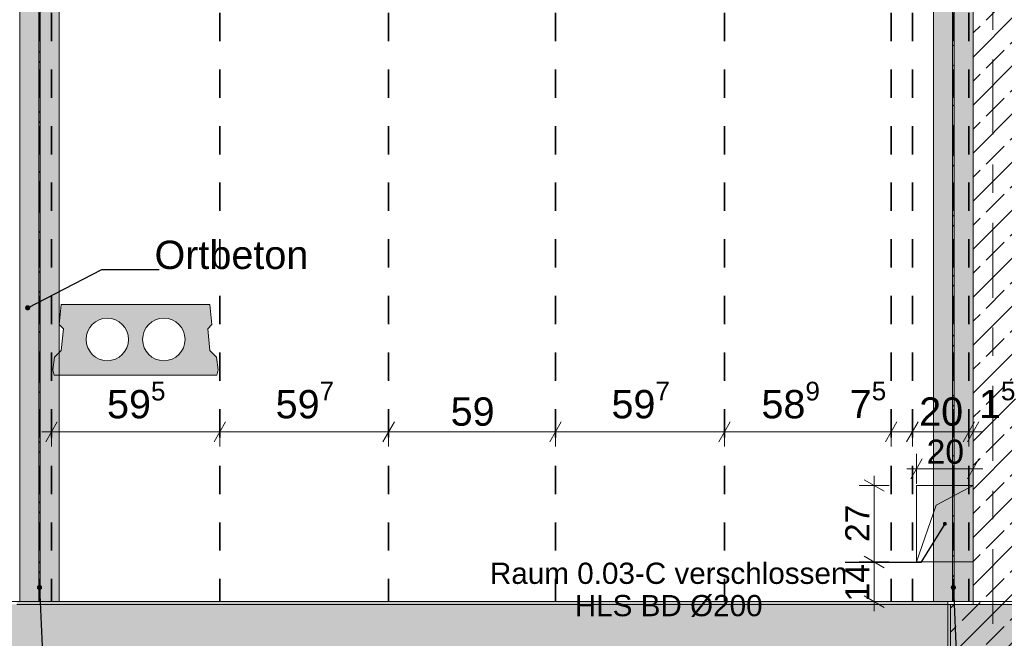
# Model space of a CAD drawing. Header units: metres. Extents: x -3.6 to 84.5, y -11 to 16.8.
# Tile 57 of 76: x 43.9 to 47.4, y 8.4 to 10.6. Entities that reach past the tile are written whole.
import ezdxf

# ---------------------------------------------------------------- set-up
doc = ezdxf.new("R2010")
doc.units = ezdxf.units.M
doc.header["$MEASUREMENT"] = 0
doc.linetypes.add('Achse', pattern=[0.2, 0.1, -0.05, 0, -0.05])
doc.linetypes.add('Strichlinie doppelt', pattern=[0.546806, 0.264583, -0.105833, 0.070556, -0.105833])
for name, color, linetype in [('155 - Bemaßung_ Beschriftung.Ausbau - Deckenelemente', 7, 'Continuous'), ('451 - Universal.Achsen Raster', 7, 'Continuous'), ('605 - Struktur.Wand Innen', 7, 'Continuous'), ('607 - Struktur.Stütze', 7, 'Continuous'), ('608 - Struktur.Träger', 7, 'Continuous'), ('612 - Struktur.Stahlbau', 7, 'Continuous'), ('Neubau_612 - Struktur.Stahlbau', 7, 'Continuous')]:
    doc.layers.add(name, color=color, linetype=linetype)
doc.styles.add('ERSTELLTER_STIL_2', font='txt')
doc.dimstyles.new('ERSTELLTER_STIL__1', dxfattribs={"dimtxt": 0.1, "dimasz": 0.0532, "dimexe": 0.18, "dimexo": 0.0625, "dimgap": 0, "dimtad": 1, "dimtih": 1, "dimtoh": 1, "dimzin": 0, "dimdsep": 46, "dimtxsty": 'ERSTELLTER_STIL_2', "dimblk": 'ARROWHEAD_2', "dimblk1": 'ARROWHEAD_2', "dimblk2": 'ARROWHEAD_2', "dimcen": 0.09, "dimse1": 1, "dimse2": 1, "dimclrd": 7, "dimclre": 7, "dimclrt": 7, "dimazin": 0, "dimtfac": 1, "dimtdec": 4, "dimtmove": 0, "dimatfit": 3, "dimfxl": 1, "dimtolj": 1, "dimtzin": 0, "dimarcsym": 0})
doc.dimstyles.new('ERSTELLTER_STIL__3', dxfattribs={"dimtxt": 0.085, "dimasz": 0.0532, "dimexe": 0.18, "dimexo": 0.0625, "dimgap": 0, "dimtad": 1, "dimtih": 1, "dimtoh": 1, "dimzin": 0, "dimdsep": 46, "dimtxsty": 'ERSTELLTER_STIL_2', "dimblk": 'ARROWHEAD_2', "dimblk1": 'ARROWHEAD_2', "dimblk2": 'ARROWHEAD_2', "dimcen": 0.09, "dimse1": 1, "dimse2": 1, "dimclrd": 256, "dimclre": 256, "dimclrt": 256, "dimazin": 0, "dimtfac": 1, "dimtdec": 4, "dimtmove": 0, "dimatfit": 3, "dimfxl": 1, "dimtolj": 1, "dimtzin": 0, "dimarcsym": 0})
doc.dimstyles.new('ERSTELLTER_STIL__4', dxfattribs={"dimtxt": 0.085, "dimasz": 0.0532, "dimexe": 0.18, "dimexo": 0.0625, "dimgap": 0, "dimtad": 1, "dimzin": 0, "dimdsep": 46, "dimtxsty": 'ERSTELLTER_STIL_2', "dimblk": 'ARROWHEAD_2', "dimblk1": 'ARROWHEAD_2', "dimblk2": 'ARROWHEAD_2', "dimcen": 0.09, "dimse1": 1, "dimse2": 1, "dimclrd": 256, "dimclre": 256, "dimclrt": 256, "dimazin": 0, "dimtfac": 1, "dimtdec": 4, "dimtmove": 2, "dimatfit": 3, "dimfxl": 1, "dimtolj": 1, "dimtzin": 0, "dimarcsym": 0})
doc.dimstyles.new('ERSTELLTER_STIL__5', dxfattribs={"dimtxt": 0.085, "dimasz": 0.0532, "dimexe": 0.18, "dimexo": 0.0625, "dimgap": 0, "dimtad": 1, "dimzin": 0, "dimdsep": 46, "dimtxsty": 'ERSTELLTER_STIL_2', "dimblk": 'ARROWHEAD_2', "dimblk1": 'ARROWHEAD_2', "dimblk2": 'ARROWHEAD_2', "dimcen": 0.09, "dimse1": 1, "dimse2": 1, "dimclrd": 256, "dimclre": 256, "dimclrt": 256, "dimazin": 0, "dimtfac": 1, "dimtdec": 4, "dimtmove": 0, "dimatfit": 3, "dimfxl": 1, "dimtolj": 1, "dimtzin": 0, "dimarcsym": 0})
doc.dimstyles.new('ERSTELLTER_STIL__7', dxfattribs={"dimtxt": 0.18, "dimasz": 0.03648, "dimexe": 0.18, "dimexo": 0.0625, "dimgap": 0, "dimtad": 0, "dimtih": 1, "dimtoh": 1, "dimdec": 4, "dimzin": 0, "dimdsep": 46, "dimcen": 0.09, "dimadec": 0, "dimazin": 0, "dimtfac": 1, "dimtdec": 4, "dimtmove": 0, "dimatfit": 3, "dimldrblk": 'ARROWHEAD_11', "dimfxl": 1, "dimtolj": 1, "dimtzin": 0, "dimarcsym": 0})
doc.dimstyles.new('ERSTELLTER_STIL__8', dxfattribs={"dimtxt": 0.18, "dimasz": 0.02736, "dimexe": 0.18, "dimexo": 0.0625, "dimgap": 0, "dimtad": 0, "dimtih": 1, "dimtoh": 1, "dimdec": 4, "dimzin": 0, "dimdsep": 46, "dimcen": 0.09, "dimadec": 0, "dimazin": 0, "dimtfac": 1, "dimtdec": 4, "dimtmove": 0, "dimatfit": 3, "dimldrblk": 'ARROWHEAD_11', "dimfxl": 1, "dimtolj": 1, "dimtzin": 0, "dimarcsym": 0})
pattern_1 = [(45, (0, 0), (-0.08485281, 0.08485281), []), (45, (-0.04243, 0.04243), (-0.08485281, 0.08485281), [0.09, -0.03])]
pattern_2 = [(45, (0, 0), (-0.01767767, 0.01767767), [0, -0.025])]
pattern_3 = [(135, (0, 0), (0.05303301, 0.05303301), []), (135, (-0.01768, -0.01768), (0.05303301, 0.05303301), [])]

# ---------------------------------------------------------------- blocks, each defined once
blk = doc.blocks.new('*D88')
at = {"layer": '155 - Bemaßung_ Beschriftung.Ausbau - Deckenelemente', "color": 7, "linetype": 'Continuous', "lineweight": 5}
for p, q in [((44.002, 9.0575), (44.002, 9.1625)), ((44.597, 9.0575), (44.597, 9.1625)), ((44.0222, 9.145), (43.9818, 9.075)), ((44.6172, 9.145), (44.5768, 9.075)), ((43.9678, 9.11), (44.002, 9.11)), ((44.002, 9.11), (44.597, 9.11))]:
    blk.add_line(p, q, dxfattribs=at)
at = {"layer": '155 - Bemaßung_ Beschriftung.Ausbau - Deckenelemente', "color": 7, "lineweight": 5, "insert": (44.1986, 9.1283), "char_height": 0.1, "attachment_point": 7, "style": 'ERSTELLTER_STIL_2'}
blk.add_mtext('\\A1;{\\pql;\\fArial|b0|i0|c0|p38;59\\fArial|b0|i0|c0|p38;\\A1{\\H.66x;\\S5^  ;}}', dxfattribs=at)
blk = doc.blocks.new('ARROWHEAD_2')
at = {"color": 0, "linetype": 'Continuous', "lineweight": 0}
for p, q in [((-0.378, -0.655), (0.378, 0.655)), ((0, 0), (-1, 0))]:
    blk.add_line(p, q, dxfattribs=at)
blk = doc.blocks.new('*D89')
at = {"layer": '155 - Bemaßung_ Beschriftung.Ausbau - Deckenelemente', "color": 7, "linetype": 'Continuous', "lineweight": 5}
for p, q in [((44.597, 9.0575), (44.597, 9.1625)), ((45.194, 9.0575), (45.194, 9.1625)), ((44.6172, 9.145), (44.5768, 9.075)), ((45.2142, 9.145), (45.1738, 9.075)), ((44.597, 9.11), (45.194, 9.11))]:
    blk.add_line(p, q, dxfattribs=at)
at = {"layer": '155 - Bemaßung_ Beschriftung.Ausbau - Deckenelemente', "color": 7, "lineweight": 5, "insert": (44.7946, 9.1283), "char_height": 0.1, "attachment_point": 7, "style": 'ERSTELLTER_STIL_2'}
blk.add_mtext('\\A1;{\\pql;\\fArial|b0|i0|c0|p38;59\\fArial|b0|i0|c0|p38;\\A1{\\H.66x;\\S7^  ;}}', dxfattribs=at)
blk = doc.blocks.new('*D90')
at = {"layer": '155 - Bemaßung_ Beschriftung.Ausbau - Deckenelemente', "color": 7, "linetype": 'Continuous', "lineweight": 5}
for p, q in [((45.194, 9.0575), (45.194, 9.1625)), ((45.784, 9.0575), (45.784, 9.1625)), ((45.2142, 9.145), (45.1738, 9.075)), ((45.8042, 9.145), (45.7638, 9.075)), ((45.194, 9.11), (45.784, 9.11))]:
    blk.add_line(p, q, dxfattribs=at)
at = {"layer": '155 - Bemaßung_ Beschriftung.Ausbau - Deckenelemente', "color": 7, "lineweight": 5, "insert": (45.4131, 9.13), "char_height": 0.1, "attachment_point": 7, "style": 'ERSTELLTER_STIL_2'}
blk.add_mtext('\\A1;{\\pql;\\fArial|b0|i0|c0|p38;59}', dxfattribs=at)
blk = doc.blocks.new('*D91')
at = {"layer": '155 - Bemaßung_ Beschriftung.Ausbau - Deckenelemente', "color": 7, "linetype": 'Continuous', "lineweight": 5}
for p, q in [((45.784, 9.0575), (45.784, 9.1625)), ((46.381, 9.0575), (46.381, 9.1625)), ((45.8042, 9.145), (45.7638, 9.075)), ((46.4012, 9.145), (46.3608, 9.075)), ((45.784, 9.11), (46.381, 9.11))]:
    blk.add_line(p, q, dxfattribs=at)
at = {"layer": '155 - Bemaßung_ Beschriftung.Ausbau - Deckenelemente', "color": 7, "lineweight": 5, "insert": (45.9816, 9.1283), "char_height": 0.1, "attachment_point": 7, "style": 'ERSTELLTER_STIL_2'}
blk.add_mtext('\\A1;{\\pql;\\fArial|b0|i0|c0|p38;59\\fArial|b0|i0|c0|p38;\\A1{\\H.66x;\\S7^  ;}}', dxfattribs=at)
blk = doc.blocks.new('*D92')
at = {"layer": '155 - Bemaßung_ Beschriftung.Ausbau - Deckenelemente', "color": 7, "linetype": 'Continuous', "lineweight": 5}
for p, q in [((46.381, 9.0575), (46.381, 9.1625)), ((46.97, 9.0575), (46.97, 9.1625)), ((46.4012, 9.145), (46.3608, 9.075)), ((46.9902, 9.145), (46.9498, 9.075)), ((46.381, 9.11), (46.97, 9.11))]:
    blk.add_line(p, q, dxfattribs=at)
at = {"layer": '155 - Bemaßung_ Beschriftung.Ausbau - Deckenelemente', "color": 7, "lineweight": 5, "char_height": 0.1, "attachment_point": 7, "style": 'ERSTELLTER_STIL_2'}
for s, insert in [('\\A1;{\\pql;\\fArial|b0|i0|c0|p38;58\\fArial|b0|i0|c0|p38;\\A1{\\H.66x;\\S9^  ;}}', (46.5116, 9.1283)), ('\\A1;{\\pql;\\fArial|b0|i0|c0|p38;7\\fArial|b0|i0|c0|p38;\\A1{\\H.66x;\\S5^  ;}}', (46.8238, 9.1289))]:
    blk.add_mtext(s, dxfattribs=dict(at, insert=insert))
blk = doc.blocks.new('*D93')
at = {"layer": '155 - Bemaßung_ Beschriftung.Ausbau - Deckenelemente', "color": 7, "linetype": 'Continuous', "lineweight": 5}
for p, q in [((46.97, 9.0575), (46.97, 9.1625)), ((47.045, 9.0575), (47.045, 9.1625)), ((46.9902, 9.145), (46.9498, 9.075)), ((47.0652, 9.145), (47.0248, 9.075)), ((46.97, 9.11), (47.045, 9.11))]:
    blk.add_line(p, q, dxfattribs=at)
blk = doc.blocks.new('*D94')
at = {"layer": '155 - Bemaßung_ Beschriftung.Ausbau - Deckenelemente', "color": 7, "linetype": 'Continuous', "lineweight": 5}
for p, q in [((47.045, 9.0575), (47.045, 9.1625)), ((47.245, 9.0575), (47.245, 9.1625)), ((47.0652, 9.145), (47.0248, 9.075)), ((47.2248, 9.075), (47.2652, 9.145)), ((47.2802, 9.145), (47.2398, 9.075)), ((47.045, 9.11), (47.245, 9.11))]:
    blk.add_line(p, q, dxfattribs=at)
at = {"layer": '155 - Bemaßung_ Beschriftung.Ausbau - Deckenelemente', "color": 7, "lineweight": 5, "insert": (47.0691, 9.13), "char_height": 0.1, "attachment_point": 7, "style": 'ERSTELLTER_STIL_2'}
blk.add_mtext('\\A1;{\\pql;\\fArial|b0|i0|c0|p38;20}', dxfattribs=at)
blk = doc.blocks.new('*D95')
at = {"layer": '155 - Bemaßung_ Beschriftung.Ausbau - Deckenelemente', "color": 7, "linetype": 'Continuous', "lineweight": 5}
for p, q in [((47.245, 9.0575), (47.245, 9.1625)), ((47.26, 9.0575), (47.26, 9.1625)), ((47.2248, 9.075), (47.2652, 9.145)), ((47.2802, 9.145), (47.2398, 9.075)), ((47.245, 9.11), (47.26, 9.11)), ((47.26, 9.11), (47.2942, 9.11))]:
    blk.add_line(p, q, dxfattribs=at)
at = {"layer": '155 - Bemaßung_ Beschriftung.Ausbau - Deckenelemente', "color": 7, "lineweight": 5, "insert": (47.2802, 9.1289), "char_height": 0.1, "attachment_point": 7, "style": 'ERSTELLTER_STIL_2'}
blk.add_mtext('\\A1;{\\pql;\\fArial|b0|i0|c0|p38;1\\fArial|b0|i0|c0|p38;\\A1{\\H.66x;\\S5^  ;}}', dxfattribs=at)
blk = doc.blocks.new('*D332')
at = {"layer": '155 - Bemaßung_ Beschriftung.Ausbau - Deckenelemente', "color": 92, "linetype": 'Continuous', "lineweight": 9, "true_color": 0x00be00}
for p, q in [((46.875, 8.6702), (46.945, 8.6298)), ((46.9625, 8.65), (46.8575, 8.65)), ((46.91, 8.51), (46.91, 8.65)), ((46.875, 8.5302), (46.945, 8.4898)), ((46.9625, 8.51), (46.8575, 8.51)), ((46.91, 8.4758), (46.91, 8.51))]:
    blk.add_line(p, q, dxfattribs=at)
at = {"layer": '155 - Bemaßung_ Beschriftung.Ausbau - Deckenelemente', "color": 92, "lineweight": 9, "true_color": 0x00be00, "insert": (46.893, 8.5104), "char_height": 0.085, "attachment_point": 7, "rotation": 90, "style": 'ERSTELLTER_STIL_2'}
blk.add_mtext('\\A1;{\\pql;\\fArial|b0|i0|c0|p38;14}', dxfattribs=at)
blk = doc.blocks.new('*D333')
at = {"layer": '155 - Bemaßung_ Beschriftung.Ausbau - Deckenelemente', "color": 92, "linetype": 'Continuous', "lineweight": 9, "true_color": 0x00be00}
for p, q in [((46.91, 8.92), (46.91, 8.9542)), ((46.9625, 8.92), (46.8575, 8.92)), ((46.945, 8.8998), (46.875, 8.9402)), ((46.91, 8.65), (46.91, 8.92)), ((46.875, 8.6702), (46.945, 8.6298)), ((46.9625, 8.65), (46.8575, 8.65))]:
    blk.add_line(p, q, dxfattribs=at)
at = {"layer": '155 - Bemaßung_ Beschriftung.Ausbau - Deckenelemente', "color": 92, "lineweight": 9, "true_color": 0x00be00, "insert": (46.893, 8.7205), "char_height": 0.085, "attachment_point": 7, "rotation": 90, "style": 'ERSTELLTER_STIL_2'}
blk.add_mtext('\\A1;{\\pql;\\fArial|b0|i0|c0|p38;27}', dxfattribs=at)
blk = doc.blocks.new('ARROWHEAD_11')
at = {"color": 0, "linetype": 'Continuous', "lineweight": 0}
blk.add_line((0, 0), (-1, 0), dxfattribs=at)
at = {"color": 0, "linetype": 'Continuous', "lineweight": 0, "const_width": 0.25, "flags": 128}
blk.add_lwpolyline([(-0.125, 0, 1), (0.125, 0, 1)], format="xyb", close=True, dxfattribs=at)
blk = doc.blocks.new('*D387')
at = {"layer": '155 - Bemaßung_ Beschriftung.Ausbau - Deckenelemente', "color": 92, "linetype": 'Continuous', "lineweight": 9, "true_color": 0x00be00}
for p, q in [((47.0802, 9.014), (47.0398, 8.944)), ((47.06, 8.9265), (47.06, 9.0315)), ((47.2398, 8.944), (47.2802, 9.014)), ((47.26, 8.9265), (47.26, 9.0315)), ((47.0258, 8.979), (47.06, 8.979)), ((47.06, 8.979), (47.26, 8.979)), ((47.26, 8.979), (47.2943, 8.979))]:
    blk.add_line(p, q, dxfattribs=at)
at = {"layer": '155 - Bemaßung_ Beschriftung.Ausbau - Deckenelemente', "color": 92, "lineweight": 9, "true_color": 0x00be00, "insert": (47.0955, 8.996), "char_height": 0.085, "attachment_point": 7, "style": 'ERSTELLTER_STIL_2'}
blk.add_mtext('\\A1;{\\pql;\\fArial|b0|i0|c0|p38;20}', dxfattribs=at)

msp = doc.modelspace()

# ---------------------------------------------------------------- hatches: boundary and pattern name
at = {"layer": '155 - Bemaßung_ Beschriftung.Ausbau - Deckenelemente', "linetype": 'Continuous', "lineweight": 0, "true_color": 0x575757}
h = msp.add_hatch(color=251, dxfattribs=at)
h.paths.add_polyline_path([(44.0367, 9.56), (44.0298, 9.4887), (44.0444, 9.4741), (44.0367, 9.3966), (44.0134, 9.3733), (44.007, 9.3283), (44.0124, 9.31), (44.5866, 9.31), (44.592, 9.3283), (44.5856, 9.3733), (44.5623, 9.3966), (44.5546, 9.4741), (44.5692, 9.4887), (44.5623, 9.56)])
h.paths.add_polyline_path([(44.1245, 9.4361, 1), (44.2745, 9.4361, 1)], flags=0)
h.paths.add_polyline_path([(44.3245, 9.4361, 1), (44.4745, 9.4361, 1)], flags=0)
at = {"layer": '605 - Struktur.Wand Innen', "linetype": 'Continuous', "lineweight": 0, "true_color": 0x000000}
h = msp.add_hatch(dxfattribs=at)
h.set_pattern_fill('Beton__Stahlbeton_0001', color=18, style=0, pattern_type=2)
h.set_pattern_definition(pattern_1)
h.paths.add_polyline_path([(47.26, 13), (47.26, 8.5), (47.41, 8.5), (47.41, 13)])
at = {"layer": '607 - Struktur.Stütze', "linetype": 'Continuous', "lineweight": 0, "true_color": 0x000000}
h = msp.add_hatch(dxfattribs=at)
h.set_pattern_fill('Gips_0001', color=18, style=0, pattern_type=2)
h.set_pattern_definition(pattern_2)
h.paths.add_polyline_path([(47.17, 8.51), (47.17, 8.09), (47.49, 8.09), (47.49, 8.51), (47.41, 8.51), (47.41, 8.5), (47.48, 8.5), (47.48, 8.1), (47.18, 8.1), (47.18, 8.5), (47.26, 8.5), (47.26, 8.51)])
h = msp.add_hatch(dxfattribs=at)
h.set_pattern_fill('Beton__Stahlbeton_0001', color=18, style=0, pattern_type=2)
h.set_pattern_definition(pattern_1)
h.paths.add_polyline_path([(47.18, 8.1), (47.48, 8.1), (47.48, 8.5), (47.18, 8.5)])
at = {"layer": '608 - Struktur.Träger', "linetype": 'Continuous', "lineweight": 0, "true_color": 0x000000}
h = msp.add_hatch(dxfattribs=at)
h.set_pattern_fill('Beton__Stahlbeton_0001', color=18, style=0, pattern_type=2)
h.set_pattern_definition(pattern_1)
h.paths.add_polyline_path([(0.69, 8.5), (0.38, 8.5), (0.38, 8.1), (0.69, 8.1), (7.57, 8.1), (7.89, 8.1), (11.17, 8.1), (11.76, 8.1), (14.77, 8.1), (18.71, 8.1), (25.57, 8.1), (25.89, 8.1), (32.77, 8.1), (33.09, 8.1), (38.13, 8.1), (43.87, 8.1), (47.17, 8.1), (47.49, 8.1), (50.77, 8.1), (51.09, 8.1), (54.37, 8.1), (54.69, 8.1), (61.57, 8.1), (61.88, 8.1), (61.88, 8.5), (61.57, 8.5), (54.69, 8.5), (54.37, 8.5), (51.09, 8.5), (50.77, 8.5), (47.49, 8.5), (47.17, 8.5), (43.88, 8.5), (43.6, 8.5), (40.29, 8.5), (39.97, 8.5), (36.59, 8.5), (36.45, 8.5), (33.09, 8.5), (32.77, 8.5), (30.75, 8.5), (30.62, 8.5), (29.395, 8.5), (29.265, 8.5), (25.89, 8.5), (25.57, 8.5), (22.345, 8.5), (21.645, 8.5), (18.69, 8.5), (18.37, 8.5), (15.29, 8.5), (14.77, 8.5), (11.49, 8.5), (11.17, 8.5), (7.89, 8.5), (7.57, 8.5)])
h = msp.add_hatch(dxfattribs=at)
h.set_pattern_fill('Gips_0001', color=18, style=0, pattern_type=2)
h.set_pattern_definition(pattern_2)
h.paths.add_polyline_path([(47.17, 8.51), (43.88, 8.51), (43.88, 8.5), (47.17, 8.5)])
at = {"layer": '612 - Struktur.Stahlbau', "linetype": 'Continuous', "lineweight": 0, "true_color": 0x30307f}
for points in [[(43.89, 12.99), (44.03, 12.99), (44.03, 8.51), (43.89, 8.51)], [(47.12, 12.99), (47.26, 12.99), (47.26, 8.51), (47.12, 8.51)]]:
    msp.add_hatch(color=177, dxfattribs=at).paths.add_polyline_path(points)
at = {"layer": 'Neubau_612 - Struktur.Stahlbau', "linetype": 'Continuous', "lineweight": 0, "true_color": 0x000000}
h = msp.add_hatch(dxfattribs=at)
h.set_pattern_fill('Metall__Stahl_0001', color=18, style=0, pattern_type=2)
h.set_pattern_definition(pattern_3)
h.paths.add_polyline_path([(43.9572, 12.99), (43.9572, 8.51), (43.9627, 8.51), (43.9627, 12.99)])
h = msp.add_hatch(dxfattribs=at)
h.set_pattern_fill('Metall__Stahl_0001', color=18, style=0, pattern_type=2)
h.set_pattern_definition(pattern_3)
h.paths.add_polyline_path([(47.1872, 12.99), (47.1872, 8.51), (47.1927, 8.51), (47.1927, 12.99)])

# ---------------------------------------------------------------- linework, layer by layer
at = {"layer": '155 - Bemaßung_ Beschriftung.Ausbau - Deckenelemente', "color": 7, "linetype": 'Achse', "lineweight": 35}
for p, q in [((44.002, 12.99), (44.002, 8.51)), ((44.597, 12.99), (44.597, 8.51)), ((45.194, 12.99), (45.194, 8.51)), ((45.784, 12.99), (45.784, 8.51)), ((46.381, 12.99), (46.381, 8.51)), ((46.97, 12.99), (46.97, 8.51)), ((47.045, 12.99), (47.045, 8.51)), ((47.245, 12.99), (47.245, 8.51))]:
    msp.add_line(p, q, dxfattribs=at)
at = {"layer": '155 - Bemaßung_ Beschriftung.Ausbau - Deckenelemente', "color": 7, "linetype": 'Continuous', "lineweight": 9}
for p, q in [((47.129, 8.851), (47.26, 8.92)), ((47.06, 8.65), (47.129, 8.851))]:
    msp.add_line(p, q, dxfattribs=at)
at = {"layer": '155 - Bemaßung_ Beschriftung.Ausbau - Deckenelemente', "color": 7, "linetype": 'Continuous', "lineweight": 13, "flags": 128}
msp.add_lwpolyline([(44.0367, 9.56), (44.0298, 9.4887), (44.0444, 9.4741), (44.0367, 9.3966), (44.0134, 9.3733), (44.007, 9.3283), (44.0124, 9.31), (44.5866, 9.31), (44.592, 9.3283), (44.5856, 9.3733), (44.5623, 9.3966), (44.5546, 9.4741), (44.5692, 9.4887), (44.5623, 9.56)], close=True, dxfattribs=at)
for points in [[(44.1245, 9.4361, 1), (44.2745, 9.4361, 1)], [(44.3245, 9.4361, 1), (44.4745, 9.4361, 1)]]:
    msp.add_lwpolyline(points, format="xyb", close=True, dxfattribs=at)
at = {"layer": '155 - Bemaßung_ Beschriftung.Ausbau - Deckenelemente', "color": 7, "linetype": 'Continuous', "lineweight": 9, "flags": 128}
for points in [[(47.26, 8.92), (47.06, 8.92)], [(47.06, 8.92), (47.06, 8.65)], [(47.26, 8.65), (47.26, 8.92)], [(47.06, 8.65), (47.26, 8.65)]]:
    msp.add_lwpolyline(points, dxfattribs=at)
at = {"layer": '451 - Universal.Achsen Raster', "color": 160, "linetype": 'Strichlinie doppelt', "lineweight": 9, "true_color": 0x3232ff}
msp.add_line((47.33, -10.585), (47.33, 16.355), dxfattribs=at)
at = {"layer": '605 - Struktur.Wand Innen', "color": 7, "linetype": 'Continuous', "lineweight": 18, "flags": 128}
msp.add_lwpolyline([(47.26, 13), (47.26, 8.5)], dxfattribs=at)
at = {"layer": '607 - Struktur.Stütze', "color": 7, "linetype": 'Continuous', "lineweight": 5, "flags": 128}
msp.add_lwpolyline([(47.26, 8.51), (47.17, 8.51), (47.17, 8.09), (47.49, 8.09), (47.49, 8.51), (47.41, 8.51)], dxfattribs=at)
at = {"layer": '607 - Struktur.Stütze', "color": 7, "linetype": 'Continuous', "lineweight": 13, "flags": 128}
msp.add_lwpolyline([(47.18, 8.1), (47.48, 8.1), (47.48, 8.5), (47.18, 8.5)], close=True, dxfattribs=at)
at = {"layer": '608 - Struktur.Träger', "color": 7, "linetype": 'Continuous', "lineweight": 13}
for p, q in [((0.38, 8.51), (61.88, 8.51)), ((47.17, 8.5), (43.88, 8.5)), ((47.49, 8.5), (47.17, 8.5))]:
    msp.add_line(p, q, dxfattribs=at)
at = {"layer": '608 - Struktur.Träger', "color": 7, "linetype": 'Continuous', "lineweight": 5}
for q in [(43.88, 8.51), (47.17, 8.5)]:
    msp.add_line((47.17, 8.51), q, dxfattribs=at)
at = {"layer": 'Neubau_612 - Struktur.Stahlbau', "color": 1, "linetype": 'Continuous', "lineweight": 13}
for p, q in [((43.89, 12.99), (43.89, 8.51)), ((44.03, 12.99), (44.03, 8.51)), ((47.12, 12.99), (47.12, 8.51)), ((47.26, 12.99), (47.26, 8.51)), ((43.89, 8.51), (44.03, 8.51)), ((47.12, 8.51), (47.26, 8.51))]:
    msp.add_line(p, q, dxfattribs=at)
at = {"layer": 'Neubau_612 - Struktur.Stahlbau', "color": 1, "linetype": 'Continuous', "lineweight": 9}
for p, q in [((43.9572, 12.99), (43.9572, 8.51)), ((43.9627, 12.99), (43.9627, 8.51)), ((47.1872, 12.99), (47.1872, 8.51)), ((47.1927, 12.99), (47.1927, 8.51)), ((43.9627, 8.51), (43.9572, 8.51)), ((47.1927, 8.51), (47.1872, 8.51))]:
    msp.add_line(p, q, dxfattribs=at)
at = {"layer": 'Neubau_612 - Struktur.Stahlbau', "color": 1, "linetype": 'Achse', "lineweight": 9}
for p, q in [((43.96, 12.99), (43.96, 8.51)), ((47.19, 12.99), (47.19, 8.51))]:
    msp.add_line(p, q, dxfattribs=at)

# ---------------------------------------------------------------- texts
at = {"layer": '155 - Bemaßung_ Beschriftung.Ausbau - Deckenelemente', "color": 1, "linetype": 'Continuous', "lineweight": 9, "insert": (44.9101, 9.6837), "char_height": 0.1, "attachment_point": 9, "style": 'ERSTELLTER_STIL_2'}
msp.add_mtext('\\A1;{\\pqr;\\fArial|b0|i0|c0|p38;Ortbeton}', dxfattribs=at)
at = {"layer": '155 - Bemaßung_ Beschriftung.Ausbau - Deckenelemente', "color": 7, "linetype": 'Continuous', "lineweight": 9, "insert": (46.1837, 8.6476), "char_height": 0.075, "attachment_point": 2, "line_spacing_factor": 0.913298, "style": 'ERSTELLTER_STIL_2'}
msp.add_mtext('\\A1;{\\pqc;\\fArial|b0|i0|c0|p38;Raum 0.03-C verschlossen\\P\\pqc;\\fArial|b0|i0|c0|p38;HLS BD\\fArial|b0|i0|c0|p38; Ø\\fArial|b0|i0|c0|p38;200}', dxfattribs=at)

# ---------------------------------------------------------------- dimensions: what is measured, and where the dimension line sits
at = {"layer": '155 - Bemaßung_ Beschriftung.Ausbau - Deckenelemente', "color": 7, "linetype": 'Continuous', "lineweight": 5}
for base, p1, p2, picture, middle in [((44.5969889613, 9.1099822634), (44.0019889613, 8.5099823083), (44.5969889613, 8.5099823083), '*D88', (44.4098552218, 9.1799822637)), ((45.194, 9.11), (44.597, 8.51), (45.194, 8.51), '*D89', (45.0059, 9.18)), ((46.381, 9.11), (45.784, 8.51), (46.381, 8.51), '*D91', (46.1929, 9.18)), ((46.97, 9.11), (46.381, 8.51), (46.97, 8.51), '*D92', (46.7229, 9.18)), ((47.259989, 9.10998226), (47.24498896, 8.50998231), (47.259989, 8.49998224), '*D95', (47.45339549, 9.17998226)), ((45.784, 9.11), (45.194, 8.51), (45.784, 8.51), '*D90', (45.4893, 9.18)), ((47.245, 9.11), (47.045, 8.51), (47.245, 8.51), '*D94', (47.1453, 9.18)), ((47.0449889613, 9.1099822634), (46.9699889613, 8.5099823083), (47.0449889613, 8.5099823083), '*D93', (46.9969649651, 9.1799822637))]:
    dim = msp.add_linear_dim(base=base, p1=p1, p2=p2, dimstyle='ERSTELLTER_STIL__1', dxfattribs=at)
    dim.commit()
    dim.dimension.update_dxf_attribs({"geometry": picture, "text_midpoint": middle, "dimtype": 160})
at = {"layer": '155 - Bemaßung_ Beschriftung.Ausbau - Deckenelemente', "color": 92, "linetype": 'Continuous', "lineweight": 9, "true_color": 0x00be00}
dim = msp.add_linear_dim(base=(47.26, 8.979), p1=(47.06, 8.92), p2=(47.26, 8.92), dimstyle='ERSTELLTER_STIL__3', dxfattribs=at)
dim.commit()
dim.dimension.update_dxf_attribs({"geometry": '*D387', "text_midpoint": (47.1603, 9.0385), "dimtype": 160})
for base, p1, p2, dimstyle, picture, middle in [((46.91, 8.92), (47.06, 8.65), (47.06, 8.92), 'ERSTELLTER_STIL__5', '*D333', (46.8505, 8.7853)), ((46.91, 8.65), (47.26, 8.51), (47.06, 8.65), 'ERSTELLTER_STIL__4', '*D332', (46.8505, 8.5752))]:
    dim = msp.add_linear_dim(base=base, p1=p1, p2=p2, angle=90, dimstyle=dimstyle, dxfattribs=at)
    dim.commit()
    dim.dimension.update_dxf_attribs({"geometry": picture, "text_midpoint": middle, "dimtype": 160, "text_rotation": 90})

# ---------------------------------------------------------------- leaders
at = {"layer": '155 - Bemaßung_ Beschriftung.Ausbau - Deckenelemente', "color": 1, "linetype": 'Continuous', "lineweight": 9, "annotation_type": 0, "has_hookline": 1, "hookline_direction": 0, "text_width": 0.5268}
msp.add_leader([(43.9182, 9.548), (44.1801, 9.6837), (44.3833, 9.6837)], dimstyle='ERSTELLTER_STIL__7', dxfattribs=at)
at = {"layer": '155 - Bemaßung_ Beschriftung.Ausbau - Deckenelemente', "color": 7, "linetype": 'Continuous', "lineweight": 9, "annotation_type": 0, "has_hookline": 1, "hookline_direction": 1, "text_width": 1.247}
msp.add_leader([(47.16, 8.785), (47.075, 8.6476), (46.8072, 8.6476)], dimstyle='ERSTELLTER_STIL__8', dxfattribs=at)
at = {"layer": '155 - Bemaßung_ Beschriftung.Ausbau - Deckenelemente', "color": 1, "linetype": 'Continuous', "lineweight": 9, "annotation_type": 0, "has_hookline": 1, "hookline_direction": 1, "horizontal_direction": (0, 1, 0)}
for points, text_width in [([(43.96, 8.56), (43.9828, 8.0397)], 0.9512), ([(47.19, 8.56), (47.2128, 8.0306)], 0.933)]:
    msp.add_leader(points, dimstyle='ERSTELLTER_STIL__7', dxfattribs=dict(at, text_width=text_width))

doc.saveas('drawing.dxf')
